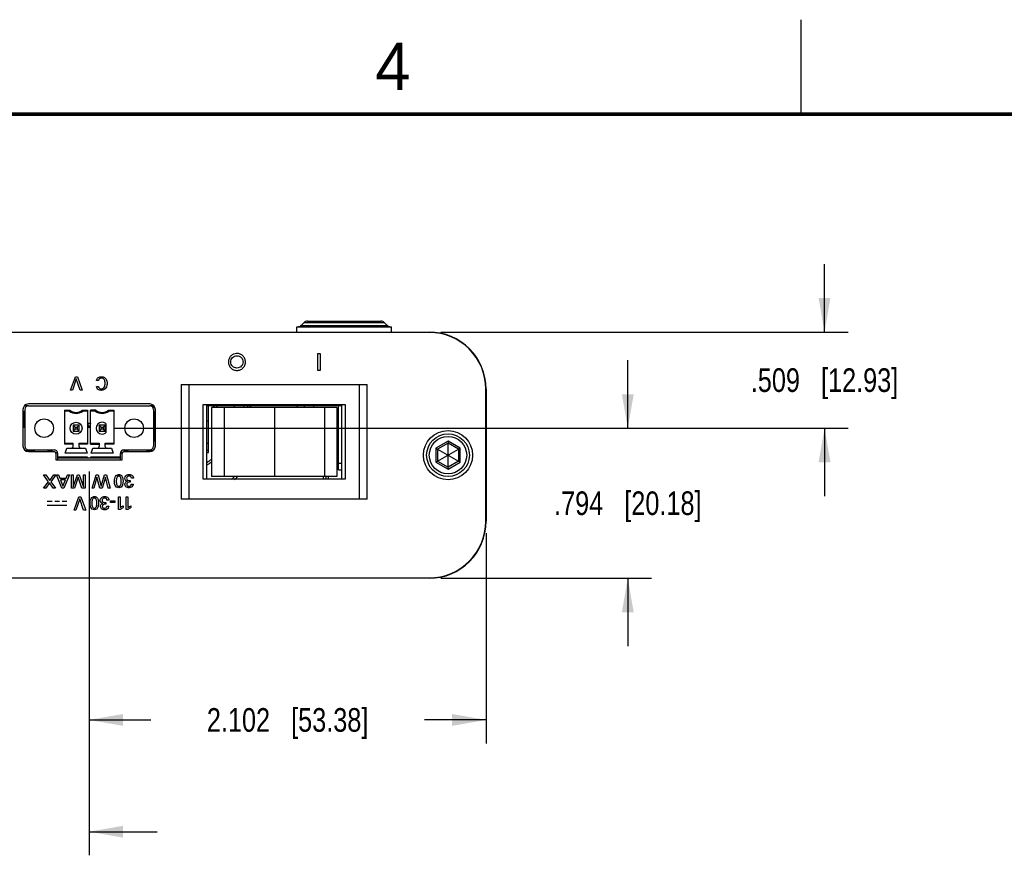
# Model space of a CAD drawing. Header units: inches. Extents: x 0 to 34, y 0 to 22.
# Tile 11 of 29: x 17.1 to 22.3, y 17.6 to 22. Entities that reach past the tile are written whole.
import ezdxf

# ---------------------------------------------------------------- set-up
doc = ezdxf.new("R2010")
doc.units = ezdxf.units.IN
doc.header["$LTSCALE"] = 1.87
doc.header["$MEASUREMENT"] = 0
doc.layers.get('0').update_dxf_attribs({"linetype": 'CONTINUOUS'})
for name, color, linetype in [('02___PRT_ALL_AXES', 7, 'CONTINUOUS'), ('DATUMCURVES', 7, 'CONTINUOUS'), ('DIMENSIONS', 7, 'CONTINUOUS')]:
    doc.layers.add(name, color=color, linetype=linetype)
doc.styles.get("Standard").update_dxf_attribs({"font": 'txt', "width": 0.8})
doc.styles.add('TEXTSTYLE_2', font='txt')
doc.dimstyles.new('DIMSTYLE_1', dxfattribs={"dimtxt": 0.125, "dimasz": 0.18, "dimexe": 0.18, "dimexo": 0.0625, "dimgap": 0.09, "dimtad": 0, "dimtih": 1, "dimtoh": 1, "dimdec": 3, "dimzin": 4, "dimdsep": 46, "dimtxsty": 'STANDARD', "dimblk": '_FILLED', "dimblk1": '_FILLED', "dimblk2": '_FILLED', "dimcen": 0.09, "dimadec": 0, "dimazin": 0, "dimtp": 0.001, "dimtm": 0.001, "dimtfac": 1, "dimtdec": 3, "dimtofl": 0, "dimtmove": 0, "dimatfit": 3, "dimldrblk": '_FILLED', "dimfxl": 1, "dimtolj": 1, "dimtzin": 4, "dimarcsym": 0})

# ---------------------------------------------------------------- blocks, each defined once
blk = doc.blocks.new('_FILLED')
at = {"color": 0, "linetype": 'BYBLOCK'}
blk.add_solid([(0, 0), (-1, 0.174), (-1, -0.174)], dxfattribs=at)
blk = doc.blocks.new('*D15')
at = {"layer": 'DIMENSIONS', "color": 2, "linetype": 'CONTINUOUS'}
for p, q in [((20.3343, 19.8372), (20.3343, 20.1972)), ((17.6139, 19.8372), (20.4593, 19.8372)), ((19.345, 19.0427), (20.4593, 19.0427)), ((20.3343, 19.0427), (20.3343, 18.6827))]:
    blk.add_line(p, q, dxfattribs=at)
at = {"layer": 'DIMENSIONS', "color": 2, "linetype": 'CONTINUOUS', "xscale": 0.18, "yscale": 0.18, "zscale": 0.18}
for p, rotation in [((20.3343, 19.8372), 270), ((20.3343, 19.0427), 90)]:
    blk.add_blockref('_FILLED', p, dxfattribs=dict(at, rotation=rotation))
at = {"layer": 'DIMENSIONS', "color": 2, "linetype": 'CONTINUOUS', "insert": (20.3343, 19.5025), "char_height": 0.125, "width": 1.225, "attachment_point": 2, "line_spacing_factor": 0.9}
blk.add_mtext('.794{\\Ftxt.shx;\\W1.000000;\\H0.125000; }[20.18]', dxfattribs=at)
blk = doc.blocks.new('*D16')
at = {"layer": 'DIMENSIONS', "color": 2, "linetype": 'CONTINUOUS'}
for p, q in [((21.3758, 20.3462), (21.3758, 20.7062)), ((19.345, 20.3462), (21.5008, 20.3462)), ((17.6139, 19.8372), (21.5008, 19.8372)), ((21.3758, 19.8372), (21.3758, 19.4772))]:
    blk.add_line(p, q, dxfattribs=at)
at = {"layer": 'DIMENSIONS', "color": 2, "linetype": 'CONTINUOUS', "xscale": 0.18, "yscale": 0.18, "zscale": 0.18}
for p, rotation in [((21.3758, 20.3462), 270), ((21.3758, 19.8372), 90)]:
    blk.add_blockref('_FILLED', p, dxfattribs=dict(at, rotation=rotation))
at = {"layer": 'DIMENSIONS', "color": 2, "linetype": 'CONTINUOUS', "insert": (21.3758, 20.1542), "char_height": 0.125, "width": 1.225, "attachment_point": 2, "line_spacing_factor": 0.9}
blk.add_mtext('.509{\\Ftxt.shx;\\W1.000000;\\H0.125000; }[12.93]', dxfattribs=at)
blk = doc.blocks.new('*D19')
at = {"layer": 'DIMENSIONS', "color": 2, "linetype": 'CONTINUOUS'}
for p, q in [((17.4825, 19.6073), (17.4825, 18.1677)), ((19.5843, 19.282), (19.5843, 18.1677)), ((17.4825, 18.2927), (17.8084, 18.2927)), ((19.5843, 18.2927), (19.2584, 18.2927))]:
    blk.add_line(p, q, dxfattribs=at)
at = {"layer": 'DIMENSIONS', "color": 2, "linetype": 'CONTINUOUS', "xscale": 0.18, "yscale": 0.18, "zscale": 0.18, "rotation": 180}
blk.add_blockref('_FILLED', (17.4825, 18.2927), dxfattribs=at)
at = {"layer": 'DIMENSIONS', "color": 2, "linetype": 'CONTINUOUS', "xscale": 0.18, "yscale": 0.18, "zscale": 0.18}
blk.add_blockref('_FILLED', (19.5843, 18.2927), dxfattribs=at)
at = {"layer": 'DIMENSIONS', "color": 2, "linetype": 'CONTINUOUS', "insert": (18.5334, 18.3552), "char_height": 0.125, "width": 1.325, "attachment_point": 2, "line_spacing_factor": 0.9}
blk.add_mtext('2.102{\\Ftxt.shx;\\W1.000000;\\H0.125000; }[53.38]', dxfattribs=at)
blk = doc.blocks.new('*D20')
at = {"layer": 'DIMENSIONS', "color": 2, "linetype": 'CONTINUOUS'}
for p, q in [((16.7077, 19.6211), (16.7077, 17.5759)), ((17.4825, 19.6073), (17.4825, 17.5759)), ((16.7077, 17.7009), (16.3379, 17.7009)), ((17.4825, 17.7009), (17.8425, 17.7009))]:
    blk.add_line(p, q, dxfattribs=at)
at = {"layer": 'DIMENSIONS', "color": 2, "linetype": 'CONTINUOUS', "xscale": 0.18, "yscale": 0.18, "zscale": 0.18}
blk.add_blockref('_FILLED', (16.7077, 17.7009), dxfattribs=at)
at = {"layer": 'DIMENSIONS', "color": 2, "linetype": 'CONTINUOUS', "xscale": 0.18, "yscale": 0.18, "zscale": 0.18, "rotation": 180}
blk.add_blockref('_FILLED', (17.4825, 17.7009), dxfattribs=at)
at = {"layer": 'DIMENSIONS', "color": 2, "linetype": 'CONTINUOUS', "insert": (16.2754, 17.7634), "char_height": 0.125, "width": 1.225, "attachment_point": 3, "line_spacing_factor": 0.9}
blk.add_mtext('.775{\\Ftxt.shx;\\W1.000000;\\H0.125000; }[19.68]', dxfattribs=at)

msp = doc.modelspace()

# ---------------------------------------------------------------- linework, layer by layer
at = {"color": 2, "linetype": 'CONTINUOUS'}
msp.add_line((21.25, 22), (21.25, 21.5), dxfattribs=at)
at = {"color": 7, "linetype": 'CONTINUOUS'}
for p, q in [((18.6202, 20.3972), (18.6049, 20.3818)), ((18.6049, 20.3818), (19.0602, 20.3818)), ((18.6202, 20.3972), (19.0449, 20.3972)), ((18.6379, 20.4045), (19.0272, 20.4045)), ((19.0449, 20.3972), (19.0602, 20.3818)), ((19.2825, 20.3445), (13.0825, 20.3445)), ((13.7825, 20.3462), (18.5825, 20.3462)), ((19.0825, 20.3462), (19.2825, 20.3462)), ((17.9705, 20.0678), (18.9545, 20.0678)), ((17.9705, 20.0678), (17.9705, 19.4608)), ((18.0105, 20.0678), (18.0105, 19.4608)), ((18.9145, 19.4608), (18.9145, 20.0678)), ((18.9545, 19.4608), (18.9545, 20.0678)), ((19.5825, 19.3445), (19.5825, 20.0445)), ((19.5843, 20.0445), (19.5843, 19.3445)), ((17.132, 19.9258), (17.142, 19.9258)), ((17.1369, 19.9258), (17.1369, 19.8431)), ((17.142, 19.9356), (17.142, 19.7427)), ((17.1617, 19.9553), (17.8034, 19.9553)), ((17.3526, 19.933), (17.38, 19.933)), ((17.3526, 19.933), (17.3526, 19.7532)), ((17.3782, 19.9277), (17.3526, 19.9277)), ((17.4473, 19.933), (17.4747, 19.933)), ((17.4747, 19.9277), (17.4491, 19.9277)), ((17.4747, 19.933), (17.4747, 19.7532)), ((17.5178, 19.933), (17.4904, 19.933)), ((17.4904, 19.7532), (17.4904, 19.933)), ((17.516, 19.9277), (17.4904, 19.9277)), ((17.5851, 19.933), (17.6125, 19.933)), ((17.6125, 19.9277), (17.5869, 19.9277)), ((17.6125, 19.933), (17.6125, 19.7532)), ((17.8231, 19.9356), (17.8231, 19.7427)), ((17.8231, 19.9258), (17.8258, 19.9258)), ((17.8258, 19.9454), (17.8258, 19.9546)), ((17.8258, 19.9513), (17.828, 19.9513)), ((17.8312, 19.9454), (17.8258, 19.9454)), ((17.8258, 19.9258), (17.8258, 19.7683)), ((18.0865, 19.9618), (18.8385, 19.9618)), ((18.0865, 19.5668), (18.0865, 19.9618)), ((18.1065, 19.5668), (18.1065, 19.9618)), ((18.1152, 19.708), (18.1152, 19.9553)), ((18.7945, 19.9463), (18.1305, 19.9463)), ((18.1305, 19.9463), (18.1305, 19.5813)), ((18.1976, 19.9463), (18.1976, 19.5813)), ((18.2525, 19.9463), (18.2525, 19.9553)), ((18.3025, 19.9463), (18.3025, 19.9553)), ((18.3385, 19.9463), (18.3385, 19.9553)), ((18.4631, 19.9463), (18.4631, 19.5813)), ((18.5865, 19.9463), (18.5865, 19.9553)), ((18.6225, 19.9463), (18.6225, 19.9553)), ((18.6725, 19.9463), (18.6725, 19.9553)), ((18.7286, 19.9463), (18.7286, 19.5813)), ((18.7945, 19.9463), (18.7945, 19.5813)), ((18.8025, 19.6163), (18.8025, 19.9553)), ((18.8185, 19.9618), (18.8185, 19.5668)), ((18.8385, 19.9618), (18.8385, 19.5668)), ((17.1369, 19.8628), (17.142, 19.8628)), ((17.4751, 19.8647), (17.4899, 19.8647)), ((17.4825, 19.8372), (17.4751, 19.8647)), ((17.4899, 19.8647), (17.4825, 19.8372)), ((17.5711, 19.8618), (17.5711, 19.8126)), ((18.1065, 19.8765), (18.1152, 19.8765)), ((17.1369, 19.8431), (17.142, 19.8431)), ((17.4294, 19.8529), (17.3979, 19.8529)), ((17.3979, 19.8529), (17.4084, 19.8424)), ((17.3979, 19.8529), (17.3979, 19.8214)), ((17.4084, 19.832), (17.3979, 19.8214)), ((17.3979, 19.8214), (17.4294, 19.8214)), ((17.4084, 19.8424), (17.4188, 19.8424)), ((17.4084, 19.832), (17.4084, 19.8424)), ((17.4188, 19.832), (17.4084, 19.832)), ((17.4188, 19.8424), (17.4294, 19.8529)), ((17.4188, 19.8424), (17.4188, 19.832)), ((17.4294, 19.8214), (17.4188, 19.832)), ((17.4294, 19.8214), (17.4294, 19.8529)), ((17.5672, 19.8529), (17.5357, 19.8529)), ((17.5357, 19.8529), (17.5462, 19.8424)), ((17.5357, 19.8529), (17.5357, 19.8214)), ((17.5462, 19.832), (17.5357, 19.8214)), ((17.5357, 19.8214), (17.5672, 19.8214)), ((17.5462, 19.8424), (17.5566, 19.8424)), ((17.5462, 19.832), (17.5462, 19.8424)), ((17.5566, 19.832), (17.5462, 19.832)), ((17.5566, 19.8424), (17.5672, 19.8529)), ((17.5566, 19.8424), (17.5566, 19.832)), ((17.5672, 19.8214), (17.5566, 19.832)), ((17.5672, 19.8214), (17.5672, 19.8529)), ((17.3526, 19.7584), (17.3979, 19.7584)), ((17.3979, 19.7399), (17.3979, 19.7584)), ((17.4294, 19.7584), (17.4747, 19.7584)), ((17.4294, 19.7399), (17.4294, 19.7584)), ((17.4904, 19.7584), (17.5357, 19.7584)), ((17.5357, 19.7584), (17.5357, 19.7399)), ((17.5672, 19.7584), (17.6125, 19.7584)), ((17.5672, 19.7399), (17.5672, 19.7584)), ((17.8331, 19.7683), (17.8258, 19.7683)), ((18.1065, 19.7584), (18.1152, 19.7584)), ((19.3825, 19.7683), (19.3187, 19.7314)), ((19.3825, 19.7586), (19.327, 19.7266)), ((19.4464, 19.7314), (19.3825, 19.7683)), ((19.3825, 19.7683), (19.3825, 19.7586)), ((19.4381, 19.7266), (19.3825, 19.7586)), ((19.3825, 19.6303), (19.3825, 19.7586)), ((17.1449, 19.7191), (17.1959, 19.7191)), ((17.1507, 19.7191), (17.1507, 19.7154)), ((17.1617, 19.723), (17.2975, 19.723)), ((17.1959, 19.7191), (17.1959, 19.723)), ((17.2646, 19.723), (17.2646, 19.7132)), ((17.2646, 19.7214), (17.2847, 19.7214)), ((17.2847, 19.723), (17.2847, 19.7132)), ((17.306, 19.708), (17.3166, 19.708)), ((17.3172, 19.6699), (17.3172, 19.7033)), ((17.3979, 19.7532), (17.3526, 19.7532)), ((17.355, 19.7053), (17.3642, 19.7321)), ((17.4723, 19.7053), (17.355, 19.7053)), ((17.3642, 19.7321), (17.463, 19.7321)), ((17.4747, 19.7532), (17.4294, 19.7532)), ((17.463, 19.7321), (17.4723, 19.7053)), ((17.4904, 19.7532), (17.5357, 19.7532)), ((17.4928, 19.7053), (17.502, 19.7321)), ((17.6101, 19.7053), (17.4928, 19.7053)), ((17.502, 19.7321), (17.6008, 19.7321)), ((17.6125, 19.7532), (17.5672, 19.7532)), ((17.6008, 19.7321), (17.6101, 19.7053)), ((17.6479, 19.6699), (17.6479, 19.7033)), ((17.6485, 19.708), (17.6591, 19.708)), ((17.6667, 19.7229), (17.6667, 19.713)), ((17.6667, 19.7214), (17.6868, 19.7214)), ((17.6676, 19.723), (17.8034, 19.723)), ((17.6868, 19.723), (17.6868, 19.7132)), ((17.7865, 19.7191), (17.7865, 19.723)), ((17.7865, 19.7191), (17.8202, 19.7191)), ((17.8007, 19.7191), (17.8007, 19.7132)), ((18.1152, 19.7191), (18.1065, 19.7191)), ((18.1065, 19.708), (18.1152, 19.708)), ((18.7945, 19.7455), (18.8025, 19.7455)), ((18.7945, 19.7305), (18.8025, 19.7305)), ((19.3187, 19.7314), (19.3187, 19.6576)), ((19.3187, 19.7314), (19.327, 19.7266)), ((19.327, 19.6624), (19.4381, 19.7266)), ((19.327, 19.7266), (19.4381, 19.6624)), ((19.327, 19.7266), (19.327, 19.6624)), ((19.4464, 19.7314), (19.4381, 19.7266)), ((19.4381, 19.7266), (19.4381, 19.6624)), ((19.4464, 19.6576), (19.4464, 19.7314)), ((17.4747, 19.6836), (17.3172, 19.6836)), ((17.3172, 19.6797), (17.6479, 19.6797)), ((17.4747, 19.6836), (17.4747, 19.6797)), ((17.6479, 19.6836), (17.4904, 19.6836)), ((17.4904, 19.6836), (17.4904, 19.6797)), ((18.8025, 19.6905), (18.7945, 19.6905)), ((18.8025, 19.6524), (18.8185, 19.6524)), ((19.3187, 19.6576), (19.327, 19.6624)), ((19.3187, 19.6576), (19.3825, 19.6207)), ((19.327, 19.6624), (19.3825, 19.6303)), ((19.4381, 19.6624), (19.3825, 19.6303)), ((19.3825, 19.6207), (19.4464, 19.6576)), ((19.4464, 19.6576), (19.4381, 19.6624)), ((18.8025, 19.6163), (18.8185, 19.6163)), ((19.3825, 19.6207), (19.3825, 19.6303)), ((18.8385, 19.5668), (18.0865, 19.5668)), ((18.7945, 19.5813), (18.1305, 19.5813)), ((18.7228, 19.5668), (18.7228, 19.5813)), ((18.7377, 19.5668), (18.7377, 19.5813)), ((18.7479, 19.5813), (18.7479, 19.5668)), ((18.9545, 19.4608), (17.9705, 19.4608)), ((13.0825, 19.0445), (19.2825, 19.0445)), ((19.2825, 19.0427), (13.0825, 19.0427))]:
    msp.add_line(p, q, dxfattribs=at)
at = {"color": 7, "linetype": 'CONTINUOUS', "const_width": 0.02}
msp.add_lwpolyline([(33.5, 21.5), (0.5, 21.5)], dxfattribs=at)
at = {"color": 7, "linetype": 'CONTINUOUS'}
for centre, radius in [((17.2443, 19.8372), 0.0492), ((17.4136, 19.8372), 0.0315), ((17.7207, 19.8372), 0.0492), ((19.3825, 19.6945), 0.113), ((19.3825, 19.6945), 0.099)]:
    msp.add_circle(centre, radius, dxfattribs=at)
for centre, radius, start, end in [((18.5872, 20.3995), 0.025, 270, 315), ((18.6379, 20.3795), 0.025, 90, 135), ((19.0272, 20.3795), 0.025, 45, 90), ((19.0779, 20.3995), 0.025, 225, 270), ((19.2825, 20.0445), 0.3017, 0, 90), ((19.2825, 20.0445), 0.3, 0, 90), ((17.1617, 19.9356), 0.0197, 90, 180), ((17.7086, 19.8177), 0.3482, 160.6595, 161.5767), ((17.4136, 19.975), 0.0591, 233.1301, 306.8699), ((17.4136, 19.975), 0.0538, 231.2958, 308.7042), ((17.1187, 19.8177), 0.3482, 18.4233, 19.3405), ((17.8464, 19.8177), 0.3482, 160.6595, 161.5767), ((17.5514, 19.975), 0.0591, 233.1301, 306.8699), ((17.5514, 19.975), 0.0538, 231.2958, 308.7042), ((17.2565, 19.8177), 0.3482, 18.4233, 19.3405), ((17.8034, 19.9356), 0.0197, 0, 90), ((18.0165, 19.8175), 0.1842, 44.4355, 48.0893), ((18.0165, 19.8175), 0.1956, 40.9632, 45.0797), ((18.0165, 19.8175), 0.3341, 22.7725, 24.071), ((18.0165, 19.8175), 0.3455, 22.0024, 23.6448), ((17.5514, 19.8372), 0.0315, 51.3178, 308.6822), ((17.1617, 19.7427), 0.0197, 180, 270), ((17.2975, 19.7033), 0.0197, 0, 90), ((17.39, 19.7399), 0.00787, 270, 360), ((17.4373, 19.7399), 0.00787, 180, 270), ((17.5278, 19.7399), 0.00787, 270, 360), ((17.5751, 19.7399), 0.00787, 180, 270), ((17.6676, 19.7033), 0.0197, 90, 180), ((17.8034, 19.7427), 0.0197, 270, 360), ((18.0165, 19.8175), 0.1956, 297.4077, 305.9287), ((18.0165, 19.8175), 0.1842, 299.2877, 308.6062), ((18.0165, 19.8175), 0.3341, 311.1207, 314.645), ((18.0165, 19.8175), 0.3455, 313.1507, 316.7574), ((19.2825, 19.3445), 0.3017, 270, 360), ((19.2825, 19.3445), 0.3, 270, 360)]:
    msp.add_arc(centre, radius, start, end, dxfattribs=at)
msp.add_open_spline([(18.7945, 19.73), (18.7959, 19.7297), (18.7988, 19.7288), (18.8014, 19.7274), (18.8026, 19.7266)], degree=3, knots=[0, 0, 0, 0, 0.489996, 1, 1, 1, 1], dxfattribs=at)
at = {"layer": '02___PRT_ALL_AXES', "color": 7, "linetype": 'CONTINUOUS'}
for p, q in [((18.5825, 20.3745), (19.0825, 20.3745)), ((18.5825, 20.3445), (18.5825, 20.3745)), ((19.0825, 20.3445), (19.0825, 20.3745)), ((17.8034, 19.9655), (17.1617, 19.9655)), ((17.132, 19.9358), (17.132, 19.7429)), ((17.1617, 19.9553), (17.1397, 19.9553)), ((17.8254, 19.9553), (17.8034, 19.9553)), ((17.8331, 19.7429), (17.8331, 19.9358)), ((18.8185, 19.9553), (18.1065, 19.9553)), ((17.1617, 19.7132), (17.2975, 19.7132)), ((17.3072, 19.7035), (17.3072, 19.6698)), ((17.6579, 19.6698), (17.6579, 19.7035)), ((17.6676, 19.7132), (17.8034, 19.7132)), ((17.3072, 19.6698), (17.6579, 19.6698))]:
    msp.add_line(p, q, dxfattribs=at)
msp.add_circle((19.3825, 19.6945), 0.13, dxfattribs=at)
for centre, radius, start, end in [((17.1617, 19.9358), 0.0297, 90, 180), ((17.8034, 19.9358), 0.0297, 0, 90), ((17.1617, 19.7429), 0.0297, 180, 270), ((17.2975, 19.7035), 0.00969, 0, 90), ((17.6676, 19.7035), 0.00969, 90, 180), ((17.8034, 19.7429), 0.0297, 270, 360)]:
    msp.add_arc(centre, radius, start, end, dxfattribs=at)
at = {"layer": 'DATUMCURVES', "color": 40, "linetype": 'CONTINUOUS'}
for p, q in [((18.6941, 20.2328), (18.7059, 20.2328)), ((18.6941, 20.1428), (18.6941, 20.2328)), ((18.7059, 20.2328), (18.7059, 20.1428)), ((18.7059, 20.1428), (18.6941, 20.1428)), ((17.3839, 20.0386), (17.4098, 20.1088)), ((17.4148, 20.0986), (17.3938, 20.0386)), ((17.4098, 20.1088), (17.4205, 20.1088)), ((17.4347, 20.0386), (17.4148, 20.0986)), ((17.4205, 20.1088), (17.4455, 20.0386)), ((17.5327, 20.0904), (17.522, 20.0904)), ((17.3938, 20.0386), (17.3839, 20.0386)), ((17.4455, 20.0386), (17.4347, 20.0386)), ((17.5218, 20.0576), (17.5322, 20.0576)), ((17.2407, 19.5904), (17.2529, 19.5904)), ((17.2669, 19.5538), (17.2407, 19.5904)), ((17.2419, 19.5202), (17.2669, 19.5538)), ((17.2529, 19.5904), (17.2738, 19.5603)), ((17.2727, 19.5472), (17.2537, 19.5202)), ((17.2916, 19.5202), (17.2727, 19.5472)), ((17.2738, 19.5603), (17.2952, 19.5904)), ((17.307, 19.5904), (17.2798, 19.5536)), ((17.2798, 19.5536), (17.3041, 19.5202)), ((17.2952, 19.5904), (17.307, 19.5904)), ((17.3098, 19.5904), (17.3204, 19.5904)), ((17.3382, 19.5202), (17.3098, 19.5904)), ((17.3204, 19.5904), (17.328, 19.5721)), ((17.328, 19.5721), (17.3606, 19.5721)), ((17.3575, 19.5642), (17.3309, 19.5642)), ((17.3309, 19.5642), (17.3438, 19.5298)), ((17.3438, 19.5298), (17.3575, 19.5642)), ((17.3782, 19.5904), (17.3486, 19.5202)), ((17.3606, 19.5721), (17.3682, 19.5904)), ((17.3682, 19.5904), (17.3782, 19.5904)), ((17.3886, 19.5904), (17.3982, 19.5904)), ((17.3886, 19.5202), (17.3886, 19.5904)), ((17.3982, 19.5904), (17.3982, 19.5272)), ((17.3982, 19.5272), (17.4212, 19.5904)), ((17.425, 19.5781), (17.4047, 19.5202)), ((17.4212, 19.5904), (17.4305, 19.5904)), ((17.4448, 19.5202), (17.425, 19.5781)), ((17.4305, 19.5904), (17.4526, 19.5276)), ((17.4526, 19.5904), (17.4621, 19.5904)), ((17.4526, 19.5276), (17.4526, 19.5904)), ((17.4621, 19.5904), (17.4621, 19.5202)), ((17.4986, 19.5202), (17.5194, 19.5904)), ((17.5241, 19.5785), (17.5081, 19.5202)), ((17.5194, 19.5904), (17.5302, 19.5904)), ((17.5399, 19.5202), (17.5241, 19.5785)), ((17.5302, 19.5904), (17.5464, 19.5304)), ((17.5464, 19.5304), (17.5638, 19.5904)), ((17.5687, 19.578), (17.552, 19.5202)), ((17.5638, 19.5904), (17.5743, 19.5904)), ((17.5839, 19.5202), (17.5687, 19.578)), ((17.5743, 19.5904), (17.5943, 19.5202)), ((17.6998, 19.5598), (17.6998, 19.5519)), ((17.7168, 19.5731), (17.7065, 19.5731)), ((17.2537, 19.5202), (17.2419, 19.5202)), ((17.3041, 19.5202), (17.2916, 19.5202)), ((17.3486, 19.5202), (17.3382, 19.5202)), ((17.4047, 19.5202), (17.3886, 19.5202)), ((17.4621, 19.5202), (17.4448, 19.5202)), ((17.5081, 19.5202), (17.4986, 19.5202)), ((17.552, 19.5202), (17.5399, 19.5202)), ((17.5943, 19.5202), (17.5839, 19.5202)), ((17.7059, 19.5402), (17.7157, 19.5402)), ((17.2872, 19.4492), (17.2612, 19.4492)), ((17.3262, 19.4492), (17.3002, 19.4492)), ((17.3652, 19.4492), (17.3392, 19.4492)), ((17.4027, 19.4035), (17.4286, 19.4737)), ((17.4336, 19.4635), (17.4126, 19.4035)), ((17.4286, 19.4737), (17.4393, 19.4737)), ((17.4535, 19.4035), (17.4336, 19.4635)), ((17.4393, 19.4737), (17.4643, 19.4035)), ((17.5704, 19.4431), (17.5704, 19.4352)), ((17.5874, 19.4564), (17.5771, 19.4564)), ((17.595, 19.4519), (17.6194, 19.4519)), ((17.595, 19.4445), (17.595, 19.4519)), ((17.6194, 19.4445), (17.595, 19.4445)), ((17.6194, 19.4519), (17.6194, 19.4445)), ((17.6379, 19.4737), (17.6473, 19.4737)), ((17.6379, 19.4064), (17.6379, 19.4737)), ((17.6473, 19.4737), (17.6473, 19.417)), ((17.6789, 19.4737), (17.6882, 19.4737)), ((17.6789, 19.4064), (17.6789, 19.4737)), ((17.6882, 19.4737), (17.6882, 19.417)), ((17.3652, 19.4286), (17.2612, 19.4286)), ((17.4126, 19.4035), (17.4027, 19.4035)), ((17.4643, 19.4035), (17.4535, 19.4035)), ((17.5765, 19.4236), (17.5863, 19.4236)), ((17.6466, 19.4064), (17.6379, 19.4064)), ((17.6629, 19.4268), (17.6629, 19.417)), ((17.6875, 19.4064), (17.6789, 19.4064)), ((17.7039, 19.4268), (17.7039, 19.417))]:
    msp.add_line(p, q, dxfattribs=at)
for points, knots in [([(18.2631, 20.2328), (18.2577, 20.2325), (18.2464, 20.2299), (18.2325, 20.2204), (18.2226, 20.2059), (18.2188, 20.1878), (18.2226, 20.1697), (18.2325, 20.1552), (18.247, 20.1454), (18.259, 20.1428), (18.2651, 20.1428)], [0, 0, 0, 0, 0.112737, 0.239565, 0.366394, 0.493223, 0.619917, 0.746612, 0.873306, 1, 1, 1, 1]), ([(18.2651, 20.1428), (18.2711, 20.1428), (18.2832, 20.1454), (18.2977, 20.1552), (18.3076, 20.1697), (18.3113, 20.1878), (18.3076, 20.2059), (18.2977, 20.2204), (18.2832, 20.2303), (18.2705, 20.2329), (18.2637, 20.2328), (18.2631, 20.2328)], [0, 0, 0, 0, 0.12322, 0.246441, 0.369661, 0.492882, 0.616233, 0.739585, 0.862936, 0.986287, 1, 1, 1, 1]), ([(18.2651, 20.1553), (18.2607, 20.1553), (18.252, 20.1572), (18.2416, 20.1643), (18.2344, 20.1747), (18.2317, 20.1878), (18.2344, 20.2009), (18.2416, 20.2113), (18.252, 20.2185), (18.2612, 20.2204), (18.2661, 20.2203), (18.2665, 20.2203)], [0, 0, 0, 0, 0.123196, 0.246391, 0.369587, 0.492783, 0.61616, 0.739537, 0.862914, 0.986291, 1, 1, 1, 1]), ([(18.2665, 20.2203), (18.2704, 20.2201), (18.2786, 20.2182), (18.2886, 20.2113), (18.2958, 20.2009), (18.2985, 20.1878), (18.2958, 20.1747), (18.2886, 20.1643), (18.2782, 20.1572), (18.2694, 20.1553), (18.2651, 20.1553)], [0, 0, 0, 0, 0.11276, 0.239615, 0.366471, 0.493326, 0.619994, 0.746663, 0.873331, 1, 1, 1, 1]), ([(17.522, 20.0904), (17.5226, 20.0962), (17.5281, 20.1049), (17.5393, 20.1092), (17.5503, 20.1105), (17.5632, 20.1081), (17.573, 20.0979), (17.577, 20.0862), (17.578, 20.0754), (17.5775, 20.0688), (17.5771, 20.0659)], [0, 0, 0, 0, 0.182925, 0.275079, 0.369498, 0.53078, 0.663244, 0.791813, 0.91004, 1, 1, 1, 1]), ([(17.5322, 20.0576), (17.5324, 20.0566), (17.5328, 20.0541), (17.5348, 20.05), (17.5386, 20.047), (17.5431, 20.0456), (17.5478, 20.0452), (17.5529, 20.0458), (17.5592, 20.0487), (17.5644, 20.0554), (17.5669, 20.0648), (17.5675, 20.0746), (17.5671, 20.081), (17.5665, 20.0843)], [0, 0, 0, 0, 0.042167, 0.106207, 0.187397, 0.239261, 0.303182, 0.384427, 0.455013, 0.587909, 0.726694, 0.860308, 1, 1, 1, 1]), ([(17.5665, 20.0843), (17.5659, 20.0874), (17.5641, 20.0933), (17.5575, 20.1006), (17.5487, 20.1024), (17.5412, 20.1015), (17.5361, 20.0984), (17.5335, 20.0942), (17.5329, 20.0915), (17.5327, 20.0904)], [0, 0, 0, 0, 0.191272, 0.371003, 0.578772, 0.706162, 0.83188, 0.930418, 1, 1, 1, 1]), ([(17.5771, 20.0659), (17.5769, 20.0648), (17.5759, 20.0594), (17.5725, 20.05), (17.5622, 20.0395), (17.5468, 20.0367), (17.5293, 20.0396), (17.5223, 20.0514), (17.5218, 20.0576)], [0, 0, 0, 0, 0.043069, 0.203819, 0.368083, 0.565152, 0.769065, 1, 1, 1, 1]), ([(17.617, 19.556), (17.617, 19.564), (17.6186, 19.5763), (17.6252, 19.5869), (17.6341, 19.5915), (17.6411, 19.592), (17.646, 19.5911), (17.6513, 19.5886), (17.6552, 19.5849), (17.6583, 19.58), (17.661, 19.5729), (17.6622, 19.5636), (17.6622, 19.5575)], [0, 0, 0, 0, 0.085701, 0.171401, 0.238115, 0.304828, 0.403746, 0.502665, 0.601583, 0.700501, 0.850251, 1, 1, 1, 1]), ([(17.6397, 19.5837), (17.6392, 19.5837), (17.6375, 19.5836), (17.6353, 19.5829), (17.6317, 19.5807), (17.6285, 19.5752), (17.6267, 19.5662), (17.6263, 19.5556), (17.6268, 19.5454), (17.6288, 19.5366), (17.6327, 19.5309), (17.6373, 19.5294), (17.6399, 19.5295), (17.6402, 19.5295)], [0, 0, 0, 0, 0.026365, 0.052729, 0.105458, 0.210917, 0.316375, 0.421833, 0.562987, 0.70414, 0.845294, 0.986447, 1, 1, 1, 1]), ([(17.6402, 19.5295), (17.6413, 19.5296), (17.6438, 19.5301), (17.6477, 19.5326), (17.6509, 19.5384), (17.6526, 19.5476), (17.653, 19.558), (17.6524, 19.5679), (17.6507, 19.575), (17.6484, 19.5793), (17.6461, 19.5818), (17.6437, 19.5831), (17.6419, 19.5835), (17.6405, 19.5837), (17.6402, 19.5837), (17.6397, 19.5837)], [0, 0, 0, 0, 0.0469, 0.103179, 0.215739, 0.328298, 0.440858, 0.580643, 0.720429, 0.790322, 0.860214, 0.930107, 0.965054, 0.982527, 1, 1, 1, 1]), ([(17.671, 19.5722), (17.671, 19.5771), (17.6746, 19.5852), (17.6844, 19.5911), (17.6943, 19.5926), (17.7046, 19.5912), (17.7129, 19.5862), (17.7165, 19.5792), (17.7167, 19.5749), (17.7168, 19.5731)], [0, 0, 0, 0, 0.219647, 0.348945, 0.504953, 0.661239, 0.807878, 0.918046, 1, 1, 1, 1]), ([(17.6854, 19.5559), (17.6824, 19.5563), (17.6746, 19.5588), (17.671, 19.5674), (17.671, 19.5722)], [0, 0, 0, 0, 0.381717, 1, 1, 1, 1]), ([(17.6719, 19.54), (17.6719, 19.5415), (17.6728, 19.5488), (17.6798, 19.5546), (17.6854, 19.5559)], [0, 0, 0, 0, 0.209452, 1, 1, 1, 1]), ([(17.7065, 19.5731), (17.7065, 19.5759), (17.7049, 19.5807), (17.6993, 19.5837), (17.6939, 19.5843), (17.6883, 19.5836), (17.6825, 19.5799), (17.6807, 19.5752), (17.6807, 19.5721)], [0, 0, 0, 0, 0.220494, 0.337611, 0.480582, 0.64115, 0.770878, 1, 1, 1, 1]), ([(17.6807, 19.5721), (17.6807, 19.5691), (17.6826, 19.5634), (17.6909, 19.5594), (17.6967, 19.5597), (17.6998, 19.5598)], [0, 0, 0, 0, 0.339038, 0.636765, 1, 1, 1, 1]), ([(17.6998, 19.5519), (17.6959, 19.5522), (17.6898, 19.5519), (17.6828, 19.5469), (17.6814, 19.5408), (17.6822, 19.5355), (17.6856, 19.531), (17.6893, 19.5299), (17.6917, 19.5297)], [0, 0, 0, 0, 0.288402, 0.434243, 0.602135, 0.724844, 0.827512, 1, 1, 1, 1]), ([(17.6939, 19.5218), (17.6881, 19.5218), (17.6767, 19.5245), (17.6719, 19.5354), (17.6719, 19.54)], [0, 0, 0, 0, 0.559118, 1, 1, 1, 1]), ([(17.6917, 19.5297), (17.6923, 19.5296), (17.6958, 19.5295), (17.7025, 19.5309), (17.7056, 19.5371), (17.7059, 19.5402)], [0, 0, 0, 0, 0.095346, 0.508693, 1, 1, 1, 1]), ([(17.7157, 19.5402), (17.7155, 19.5342), (17.7092, 19.5233), (17.6983, 19.5218), (17.6939, 19.5218)], [0, 0, 0, 0, 0.578792, 1, 1, 1, 1]), ([(17.4876, 19.4393), (17.4876, 19.4473), (17.4892, 19.4596), (17.4958, 19.4702), (17.5047, 19.4748), (17.5116, 19.4753), (17.5166, 19.4745), (17.5218, 19.4719), (17.5258, 19.4683), (17.5289, 19.4634), (17.5316, 19.4562), (17.5327, 19.4469), (17.5327, 19.4409)], [0, 0, 0, 0, 0.08572, 0.17144, 0.238151, 0.304861, 0.403774, 0.502688, 0.601602, 0.700515, 0.850258, 1, 1, 1, 1]), ([(17.5103, 19.467), (17.5098, 19.467), (17.5081, 19.4669), (17.5059, 19.4663), (17.5023, 19.4641), (17.4991, 19.4585), (17.4973, 19.4496), (17.4969, 19.4389), (17.4974, 19.4287), (17.4994, 19.42), (17.5033, 19.4143), (17.5079, 19.4128), (17.5105, 19.4129), (17.5108, 19.4129)], [0, 0, 0, 0, 0.026365, 0.052729, 0.105459, 0.210917, 0.316376, 0.421835, 0.562989, 0.704143, 0.845297, 0.986451, 1, 1, 1, 1]), ([(17.5108, 19.4129), (17.5119, 19.4129), (17.5144, 19.4134), (17.5183, 19.4159), (17.5215, 19.4217), (17.5232, 19.4309), (17.5235, 19.4413), (17.523, 19.4513), (17.5213, 19.4584), (17.519, 19.4627), (17.5167, 19.4651), (17.5143, 19.4664), (17.5125, 19.4669), (17.5111, 19.467), (17.5108, 19.467), (17.5103, 19.467)], [0, 0, 0, 0, 0.0469, 0.103179, 0.215739, 0.328298, 0.440858, 0.580643, 0.720429, 0.790322, 0.860214, 0.930107, 0.965054, 0.982527, 1, 1, 1, 1]), ([(17.5416, 19.4556), (17.5416, 19.4604), (17.5452, 19.4685), (17.555, 19.4744), (17.5649, 19.4759), (17.5752, 19.4745), (17.5835, 19.4696), (17.5871, 19.4626), (17.5873, 19.4583), (17.5874, 19.4564)], [0, 0, 0, 0, 0.219647, 0.348945, 0.504953, 0.661239, 0.807878, 0.918046, 1, 1, 1, 1]), ([(17.556, 19.4392), (17.553, 19.4396), (17.5452, 19.4421), (17.5416, 19.4507), (17.5416, 19.4556)], [0, 0, 0, 0, 0.381717, 1, 1, 1, 1]), ([(17.5771, 19.4564), (17.5771, 19.4593), (17.5755, 19.464), (17.5699, 19.467), (17.5645, 19.4677), (17.5589, 19.4669), (17.5531, 19.4633), (17.5513, 19.4585), (17.5513, 19.4555)], [0, 0, 0, 0, 0.220408, 0.337549, 0.480543, 0.641061, 0.770817, 1, 1, 1, 1]), ([(17.5513, 19.4555), (17.5513, 19.4524), (17.5532, 19.4467), (17.5615, 19.4427), (17.5673, 19.443), (17.5704, 19.4431)], [0, 0, 0, 0, 0.339038, 0.636765, 1, 1, 1, 1]), ([(17.5425, 19.4234), (17.5425, 19.4249), (17.5434, 19.4321), (17.5504, 19.438), (17.556, 19.4392)], [0, 0, 0, 0, 0.209454, 1, 1, 1, 1]), ([(17.5645, 19.4052), (17.5587, 19.4052), (17.5473, 19.4079), (17.5425, 19.4188), (17.5425, 19.4234)], [0, 0, 0, 0, 0.559118, 1, 1, 1, 1]), ([(17.5704, 19.4352), (17.5665, 19.4356), (17.5604, 19.4352), (17.5534, 19.4303), (17.552, 19.4241), (17.5528, 19.4188), (17.5562, 19.4143), (17.5599, 19.4132), (17.5623, 19.413)], [0, 0, 0, 0, 0.288402, 0.434243, 0.602135, 0.724844, 0.827512, 1, 1, 1, 1]), ([(17.5623, 19.413), (17.5629, 19.413), (17.5664, 19.4128), (17.5731, 19.4142), (17.5762, 19.4204), (17.5765, 19.4236)], [0, 0, 0, 0, 0.095346, 0.508693, 1, 1, 1, 1]), ([(17.5863, 19.4236), (17.5861, 19.4176), (17.5798, 19.4066), (17.5689, 19.4052), (17.5645, 19.4052)], [0, 0, 0, 0, 0.578833, 1, 1, 1, 1])]:
    msp.add_open_spline(points, degree=3, knots=knots, dxfattribs=at)
for points in [[(17.6396, 19.5217), (17.6194, 19.5217), (17.617, 19.5433), (17.617, 19.556)], [(17.6622, 19.5575), (17.6622, 19.5475), (17.661, 19.5217), (17.6396, 19.5217)], [(17.5102, 19.4051), (17.49, 19.4051), (17.4876, 19.4267), (17.4876, 19.4393)], [(17.5327, 19.4409), (17.5327, 19.4308), (17.5316, 19.4051), (17.5102, 19.4051)], [(17.6629, 19.417), (17.6572, 19.414), (17.6515, 19.4106), (17.6466, 19.4064)], [(17.6473, 19.417), (17.652, 19.421), (17.6574, 19.4242), (17.6629, 19.4268)], [(17.7039, 19.417), (17.6981, 19.414), (17.6925, 19.4106), (17.6875, 19.4064)], [(17.6882, 19.417), (17.6929, 19.421), (17.6983, 19.4242), (17.7039, 19.4268)]]:
    msp.add_open_spline(points, degree=3, dxfattribs=at)

# ---------------------------------------------------------------- texts
at = {"color": 2, "linetype": 'CONTINUOUS', "insert": (18.9977, 21.8777), "char_height": 0.25, "width": 0.25, "attachment_point": 1, "line_spacing_factor": 0.9, "style": 'TEXTSTYLE_2'}
msp.add_mtext('4', dxfattribs=at)

# ---------------------------------------------------------------- dimensions: what is measured, and where the dimension line sits
at = {"layer": 'DIMENSIONS', "color": 2, "linetype": 'CONTINUOUS'}
for base, p1, p2, angle, picture, middle in [((21.3758, 19.8372), (19.345, 20.3462), (17.6139, 19.8372), 270, '*D16', (21.2508, 20.0917)), ((20.33429, 19.83717), (19.34504, 19.04274), (17.61393, 19.83717), 90, '*D15', (20.20929, 19.43996)), ((16.7077, 17.7009), (17.4825, 19.6073), (16.7077, 19.6211), 180, '*D20', (15.4129, 17.7009)), ((17.4825, 18.2927), (19.5843, 19.282), (17.4825, 19.6073), 180, '*D19', (18.3834, 18.2927))]:
    dim = msp.add_linear_dim(base=base, p1=p1, p2=p2, angle=angle, dimstyle='DIMSTYLE_1', dxfattribs=at)
    dim.commit()
    dim.dimension.update_dxf_attribs({"geometry": picture, "text_midpoint": middle, "dimtype": 160})

doc.saveas('drawing.dxf')
